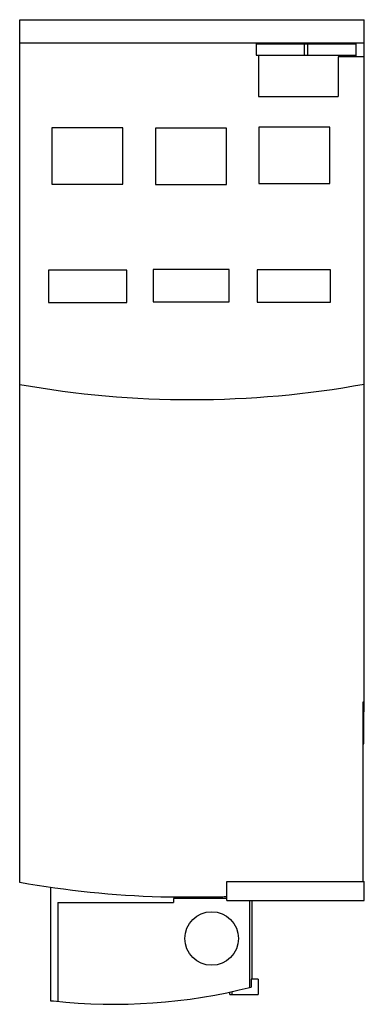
# Model space of a CAD drawing. Header units: millimetres. Extents: x 31 to 76, y 11 to 140.
import ezdxf

# ---------------------------------------------------------------- set-up
doc = ezdxf.new("R2010")
doc.units = ezdxf.units.MM
doc.header["$LTSCALE"] = 9.786377
doc.layers.get('0').update_dxf_attribs({"linetype": 'CONTINUOUS'})

msp = doc.modelspace()

# ---------------------------------------------------------------- linework, layer by layer
at = {"color": 7}
for p, q in [((30.76, 27.05), (30.76, 139.75)), ((30.76, 139.75), (75.76, 139.75)), ((75.76, 49.34), (75.76, 139.75)), ((30.76, 136.71), (75.76, 136.71)), ((61.66, 136.61), (61.66, 135.11)), ((61.66, 136.61), (74.66, 136.61)), ((61.96, 136.71), (61.96, 136.61)), ((67.93, 135.11), (67.93, 136.61)), ((68.4, 135.11), (68.4, 136.61)), ((74.36, 136.71), (74.36, 136.61)), ((74.66, 136.61), (74.66, 134.91)), ((61.66, 135.11), (74.66, 135.11)), ((61.96, 135.11), (61.96, 129.71)), ((72.36, 134.91), (72.36, 129.71)), ((75.76, 134.91), (72.36, 134.91)), ((61.96, 129.71), (72.36, 129.71)), ((34.95, 125.61), (34.95, 118.25)), ((44.22, 125.61), (34.95, 125.61)), ((44.22, 118.25), (44.22, 125.61)), ((48.48, 125.57), (48.48, 118.21)), ((57.75, 125.57), (48.48, 125.57)), ((57.75, 118.21), (57.75, 125.57)), ((61.98, 125.69), (61.98, 118.33)), ((71.24, 125.69), (61.98, 125.69)), ((71.24, 118.33), (71.24, 125.69)), ((34.95, 118.25), (44.22, 118.25)), ((48.48, 118.21), (57.75, 118.21)), ((61.98, 118.33), (71.24, 118.33)), ((34.51, 107.04), (34.51, 102.81)), ((44.75, 107.04), (34.51, 107.04)), ((44.75, 102.81), (44.75, 107.04)), ((48.2, 107.12), (48.2, 102.89)), ((58.12, 107.12), (48.2, 107.12)), ((58.12, 102.89), (58.12, 107.12)), ((61.77, 107.08), (61.77, 102.85)), ((71.36, 107.08), (61.77, 107.08)), ((71.36, 102.85), (71.36, 107.08)), ((34.51, 102.81), (44.75, 102.81)), ((48.2, 102.89), (58.12, 102.89)), ((61.77, 102.85), (71.36, 102.85)), ((75.76, 50.61), (75.56, 50.61)), ((75.56, 50.61), (75.56, 27.17)), ((75.7, 45.14), (75.7, 50.61)), ((75.7, 49.11), (75.56, 49.11)), ((75.7, 49.45), (75.76, 49.45)), ((75.76, 49.34), (75.7, 49.34)), ((75.7, 46.31), (75.56, 46.31)), ((75.56, 45.14), (75.7, 45.14)), ((57.81, 27.17), (75.76, 27.17)), ((57.81, 24.67), (57.81, 27.17)), ((75.76, 24.67), (75.76, 27.17)), ((34.77, 26.42), (34.77, 11.56)), ((49.21, 25.17), (57.11, 25.17)), ((57.81, 24.92), (50.85, 24.92)), ((50.85, 24.92), (50.85, 24.42)), ((51.36, 25.17), (51.36, 24.92)), ((57.81, 24.67), (75.76, 24.67)), ((60.76, 24.67), (60.76, 13.31)), ((61.09, 24.67), (61.09, 14.42)), ((35.73, 24.42), (50.85, 24.42)), ((35.73, 24.42), (35.73, 11.5)), ((61.9, 14.42), (61, 14.42)), ((61, 14.42), (61, 13.37)), ((61.9, 14.42), (61.9, 12.42)), ((58.21, 12.42), (58.21, 12.72)), ((58.21, 12.42), (61.9, 12.42)), ((58.46, 12.77), (58.46, 12.42)), ((34.77, 11.56), (35.17, 11.56))]:
    msp.add_line(p, q, dxfattribs=at)
msp.add_circle((55.83, 19.72), 3.5, dxfattribs=at)
for centre, radius, start, end in [((53.15, 216.55), 126.44, 259.8005, 280.3013), ((53.16, 155.11), 130, 260.078, 268.2592), ((53.16, 155.11), 130, 271.7408, 272.0499), ((43.11, 83.18), 72.06, 263.6735, 284.3726)]:
    msp.add_arc(centre, radius, start, end, dxfattribs=at)

doc.saveas('drawing.dxf')
